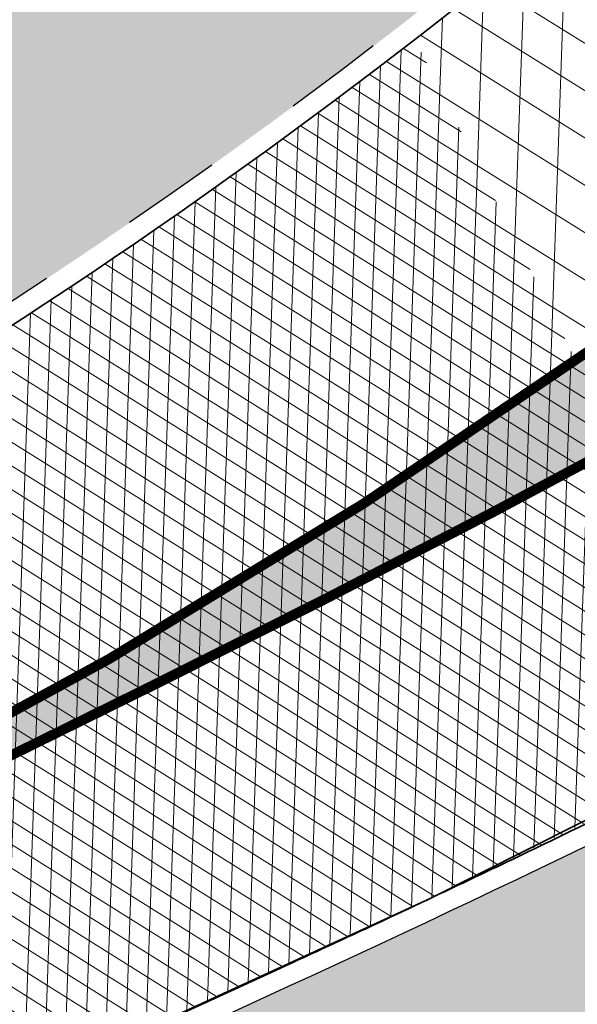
# Model space of a CAD drawing. Header units: metres. Extents: x 195696 to 514079, y 327475 to 328989.
# Tile 84 of 256: x 196022.92 to 196028.48, y 327666.05 to 327675.86. Entities that reach past the tile are written whole.
import ezdxf
from ezdxf.enums import TextEntityAlignment as Align

# ---------------------------------------------------------------- set-up
doc = ezdxf.new("R2010")
doc.units = ezdxf.units.M
doc.linetypes.add('VH-TROTTOIRBAND_180-200', pattern=[20, 10, -2, 2, -2, 2, -2])
for name, color, linetype, lineweight in [('B-WE-RI-GWA_MATERIAAL-DIAMETER-BOB-STROOMRICHTING-S', 252, 'Continuous', 25), ('mk-nw-streep 0.10', 7, 'Continuous', 35), ('N-WE-GR-GRAS-A-250', 62, 'Continuous', 18), ('N-WE-VH-GESLOTENVERHARDING-A-200', 252, 'Continuous', 18), ('N-WE-VH-KANTOPSLUITING_TROTTOIRBAND_180 200_250-G', 6, 'VH-TROTTOIRBAND_180-200', 25), ('N-WE-VH-KANTOPSLUITING_VOORKANTBAND-G', 2, 'Continuous', 35), ('N-WE-VH-KANTVERHARDING-G', 5, 'Continuous', 35), ('N-WE-VH-OPENVERHARDING_BETONSTRAATSTEEN_ROOD-A', 13, 'Continuous', 18), ('N-WE-VH-OPENVERHARDING_STRAATBAKSTEEN_BRUIN-A', 35, 'Continuous', 18), ('N-WE-VH-TEGEL-A', 252, 'Continuous', 18)]:
    doc.layers.add(name, color=color, linetype=linetype, lineweight=lineweight)
doc.styles.add('NLCS-ISO', font='NLCS-ISO.ttf')
pattern_1 = [(0, (0, 0), (0.5, 0.5), [0.125, -0.375]), (0, (0.275, 0.3), (0.5, 0.5), [0.125, -0.375]), (90, (0.05, 0.175), (-0.5, 0.5), [0.125, -0.375]), (90, (0.25, 0.35), (-0.5, 0.5), [0.125, -0.375]), (45, (0.1, 0.35), (0, 0.5000000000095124), [0.125, -0.582106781]), (135, (0.275, 0), (-0.5000000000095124, 0), [0.125, -0.582106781]), (26.56505119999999, (0.125, 0.15), (0.5000000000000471, 2.000322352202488e-10), [0.125, -0.9930339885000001]), (26.56505119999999, (0.35, 0.4), (0.5000000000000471, 2.000322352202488e-10), [0.125, -0.9930339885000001]), (63.43494882, (0.35, 0), (2.54993137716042e-11, 0.500000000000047), [0.125, -0.9930339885]), (63.43494882, (0.125, 0.225), (2.54993137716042e-11, 0.500000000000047), [0.125, -0.9930339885]), (63.43494882, (0.3, 0.1), (2.54993137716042e-11, 0.500000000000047), [0.125, -0.9930339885]), (116.5650512, (0, 0.275), (-2.000324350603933e-10, 0.500000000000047), [0.125, -0.9930339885]), (153.43494882, (0.1, 0.07500000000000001), (-0.500000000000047, 2.549949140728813e-11), [0.125, -0.9930339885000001])]

# ---------------------------------------------------------------- blocks, each defined once
blk = doc.blocks.new('*U188')
at = {"ltscale": 0.1}
blk.add_hatch(color=256, dxfattribs=at).paths.add_polyline_path([(-2.500000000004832, 0), (2.500000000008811, -0.8333333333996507), (2.500000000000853, 0.8333333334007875)])
at = {"ltscale": 0.1, "flags": 128}
blk.add_lwpolyline([(-2.500000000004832, 0), (2.500000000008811, -0.8333333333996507), (2.500000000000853, 0.8333333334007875)], close=True, dxfattribs=at)
at = {"ltscale": 0.1, "style": 'NLCS-ISO'}
for tag, p in [('MAT', (-1, 0.5000000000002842)), ('BOBL', (-92.2149698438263, -3.239999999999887))]:
    blk.add_attdef(tag, text='', height=1.8, dxfattribs=at).set_placement(p, align=Align.BOTTOM_RIGHT)
for tag, p in [('DIA', (1, 0.5000000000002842)), ('BOBR', (94.53459132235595, -3.24))]:
    blk.add_attdef(tag, text='', height=1.8, dxfattribs=at).set_placement(p, align=Align.BOTTOM_LEFT)
blk.add_attdef('JVA', text='', height=1.8, dxfattribs=at).set_placement((0, -0.9999999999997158), align=Align.TOP_CENTER)

msp = doc.modelspace()

# ---------------------------------------------------------------- hatches: boundary and pattern name
at = {"layer": 'mk-nw-streep 0.10', "lineweight": 0}
h = msp.add_hatch(color=256, dxfattribs=at)
h.dxf.hatch_style = 1
h.paths.add_polyline_path([(196029.3320001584, 327671.8577998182, -0.9211374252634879), (196028.8100736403, 327672.7068433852, -0.03535638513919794), (196021.212441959, 327668.0654429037), (196021.3685361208, 327667.8080508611), (196024.2358860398, 327669.2215103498, 0.009705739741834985)])
at = {"layer": 'N-WE-GR-GRAS-A-250', "lineweight": 0}
h = msp.add_hatch(dxfattribs=at)
h.set_pattern_fill('AGR-GRAS_02-SO', color=256, scale=0.05, pattern_type=2)
h.set_pattern_definition(pattern_1)
edge = h.paths.add_edge_path()
edge.add_arc((195982.8674193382, 327661.5498371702), 1.654844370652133, 104.7225434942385, 116.9792402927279)
edge.add_line((195982.116670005, 327663.0245864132), (195982.8398361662, 327661.3901404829))
edge.add_line((195982.8398361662, 327661.3901404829), (195984.9175750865, 327662.2097181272))
edge.add_arc((196332.5814155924, 326924.5859530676), 815.4501608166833, 112.87563614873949, 115.23588487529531, ccw=False)
edge.add_line((196015.589680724, 327675.901602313), (196022.6439878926, 327679.4625905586))
edge.add_arc((196013.6763378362, 327697.2274787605), 19.90000000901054, 296.7844759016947, 308.1943820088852)
edge.add_arc((196025.7337989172, 327681.9020869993), 0.3999999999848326, 308.1943819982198, 449.1843080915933)
edge.add_arc((196025.6697367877, 327677.4025430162), 4.900000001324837, 89.18430808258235, 113.968156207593)
edge.add_line((196023.6792154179, 327681.8800227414), (196021.5886228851, 327680.9506228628))
edge.add_line((196021.5886228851, 327680.9506228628), (196015.9462397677, 327678.3698996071))
edge.add_line((196015.9462397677, 327678.3698996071), (195982.4468596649, 327663.150349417))
h = msp.add_hatch(dxfattribs=at)
h.set_pattern_fill('AGR-GRAS_02-SO', color=256, scale=0.05, pattern_type=2)
h.set_pattern_definition(pattern_1)
edge = h.paths.add_edge_path()
edge.add_arc((196013.6830347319, 327697.2191789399), 22.5895728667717, 296.7813437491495, 310.2957629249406)
edge.add_arc((196027.4920087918, 327679.1798974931), 1.138677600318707, 40.29834398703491, 45.33418812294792, ccw=False)
edge.add_arc((196013.7442952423, 327697.1539351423), 22.60014287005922, 310.2954353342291, 312.815890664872)
edge.add_line((196029.1043642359, 327680.5757947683), (196029.1043698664, 327680.5757949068))
edge.add_arc((196029.3093540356, 327680.3567481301), 0.2999999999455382, 64.61333837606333, 133.100532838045, ccw=False)
edge.add_line((196029.4379714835, 327680.6277786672), (196031.0820116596, 327679.8475999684))
edge.add_line((196031.0820116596, 327679.8475999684), (196030.8674844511, 327679.6676821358))
edge.add_line((196030.8674844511, 327679.6676821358), (196031.0599408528, 327679.4382044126))
edge.add_line((196031.0599408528, 327679.4382044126), (196029.4781344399, 327678.0704139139))
edge.add_arc((195990.1752496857, 327723.1406174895), 59.80000000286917, 294.6377677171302, 311.0896321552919, ccw=False)
edge.add_line((196015.1046763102, 327668.7847191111), (195985.9767724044, 327655.4256915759))
edge.add_line((195985.9767724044, 327655.4256915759), (195985.8517083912, 327655.6983800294))
edge.add_line((195985.8517083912, 327655.6983800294), (195985.5790199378, 327655.5733160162))
edge.add_line((195985.5790199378, 327655.5733160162), (195984.0710924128, 327658.8611876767))
edge.add_line((195984.0710924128, 327658.8611876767), (195984.9995516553, 327659.231935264))
edge.add_line((195984.9995516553, 327659.231935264), (195984.9628297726, 327659.3251056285))
edge.add_line((195984.9628297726, 327659.3251056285), (195985.9927284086, 327659.7313558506))
edge.add_arc((196331.9329978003, 326926.0233044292), 811.1733320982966, 112.8668849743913, 115.24368099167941, ccw=False)
edge.add_line((196016.7179593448, 327673.4466478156), (196023.8615998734, 327677.0527312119))
h = msp.add_hatch(dxfattribs=at)
h.set_pattern_fill('AGR-GRAS_02-SO', color=256, scale=0.05, pattern_type=2)
h.set_pattern_definition(pattern_1)
edge = h.paths.add_edge_path()
edge.add_line((196025.6013432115, 327666.2277912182), (196021.8437797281, 327664.5044473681))
edge.add_line((196021.8437797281, 327664.5044473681), (196016.2136675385, 327661.8770053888))
edge.add_line((196016.2136675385, 327661.8770053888), (196014.1593925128, 327660.9802937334))
edge.add_line((196014.1593925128, 327660.9802937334), (196014.284304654, 327660.7075356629))
edge.add_line((196014.284304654, 327660.7075356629), (196014.0116989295, 327660.582631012))
edge.add_line((196014.0116989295, 327660.582631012), (196014.672356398, 327659.1396599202))
edge.add_arc((196014.9451262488, 327659.2645463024), 0.2999999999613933, 204.6004504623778, 294.6479349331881)
edge.add_line((196015.0702386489, 327658.9918800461), (196015.5247731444, 327659.2004423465))
edge.add_line((196015.5247731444, 327659.2004423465), (196031.002456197, 327666.2686096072))
edge.add_line((196031.002456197, 327666.2686096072), (196030.0483897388, 327668.3579247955))
edge.add_arc((195945.0106893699, 327840.1827192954), 191.7163803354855, 294.85756694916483, 296.33123896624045, ccw=False)
at = {"layer": 'N-WE-VH-GESLOTENVERHARDING-A-200', "lineweight": 0}
h = msp.add_hatch(dxfattribs=at)
h.set_pattern_fill('AVH-GESLOTEN-SOD', color=256, scale=0.2, angle=28, pattern_type=2)
h.set_pattern_definition([(87.99999999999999, (0, 0), (-0.3997563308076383, 0.01395979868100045), []), (148, (0, 0), (-0.2119677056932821, -0.3392192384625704), [])])
edge = h.paths.add_edge_path()
edge.add_line((196026.8631397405, 327675.6643210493), (196028.6413619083, 327672.1189636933))
edge.add_arc((196029.1059496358, 327672.3037831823), 0.4999999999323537, 126.28143148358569, 201.6933538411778, ccw=False)
edge.add_arc((195991.3818437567, 327723.6939985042), 63.24999917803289, 306.2813402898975, 307.0398418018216)
edge.add_line((196029.4817600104, 327673.2067845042), (196037.5175742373, 327679.2709703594))
edge.add_arc((196107.5631562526, 327588.4218612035), 114.7167999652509, 126.44709753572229, 127.63258668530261, ccw=False)
edge.add_arc((195954.1910585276, 327795.6090339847), 143.0613822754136, 306.5622702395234, 307.5174127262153)
edge.add_arc((196041.4830001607, 327681.9502605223), 0.2508643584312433, 37.03281675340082, 131.7974654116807, ccw=False)
edge.add_arc((196059.4520842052, 327693.3031306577), 21.00502132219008, 199.195798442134, 212.2280615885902, ccw=False)
edge.add_line((196039.6149319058, 327686.3967343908), (196039.6160288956, 327686.3927906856))
edge.add_arc((196039.3784738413, 327686.3252973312), 0.2469569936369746, -51.865141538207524, 15.860732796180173, ccw=False)
edge.add_arc((196193.8027407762, 327489.6327582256), 249.8226516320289, 128.1356313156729, 129.2607762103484)
edge.add_arc((196181.3363451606, 327504.860771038), 230.1426328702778, 129.2569575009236, 129.3538991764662)
edge.add_line((196035.4009321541, 327682.8171890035), (196031.1547055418, 327679.2560002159))
edge.add_arc((196193.8027448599, 327489.632753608), 249.8226577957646, 130.6211157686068, 131.0896321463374)
edge.add_arc((195990.1752496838, 327723.140617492), 60.00000000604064, 307.69549554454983, 311.08963215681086, ccw=False)
h = msp.add_hatch(dxfattribs=at)
h.set_pattern_fill('AVH-GESLOTEN-SOD', color=256, scale=0.1, angle=28, pattern_type=2)
h.set_pattern_definition([(87.99999999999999, (0, 0), (-0.1998781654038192, 0.006979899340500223), []), (148, (0, 0), (-0.1059838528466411, -0.1696096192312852), [])])
edge = h.paths.add_edge_path()
edge.add_arc((196043.1978634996, 327406.4100113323), 243.7000000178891, 114.6377677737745, 117.7694669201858)
edge.add_arc((195952.9500934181, 327577.8014638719), 49.99999999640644, 117.769466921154, 133.471123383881)
edge.add_arc((195884.1512031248, 327650.3735845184), 50.00000000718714, 306.4912656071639, 313.4711229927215, ccw=False)
edge.add_line((195913.8862149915, 327610.1762080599), (195909.2428863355, 327617.4930319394))
edge.add_arc((196043.1953181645, 327406.4153922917), 249.9940478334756, 114.63775157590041, 122.39970749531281, ccw=False)
edge.add_line((195938.9778525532, 327633.6503891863), (196015.1880523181, 327668.6029268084))
edge.add_arc((195990.1752496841, 327723.1406174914), 60.00000000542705, 294.6377677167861, 307.6954955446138)
edge.add_line((196026.8631397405, 327675.6643210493), (196030.3420670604, 327668.7281570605))
edge.add_line((196030.3420670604, 327668.7281570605), (196027.0168718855, 327667.1070542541))
edge.add_line((196027.0168718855, 327667.1070542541), (196016.1131317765, 327662.0962125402))
edge.add_line((196016.1131317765, 327662.0962125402), (195941.6041967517, 327627.9239316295))
at = {"layer": 'N-WE-VH-OPENVERHARDING_BETONSTRAATSTEEN_ROOD-A', "lineweight": 0}
h = msp.add_hatch(dxfattribs=at)
h.set_pattern_fill('AVH-BSS_KEIFORMAAT_KEPER', color=256, scale=2, angle=23.8671573, pattern_type=2)
h.set_pattern_definition([(23.8671573, (195982.7932514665, 327661.2482807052), (0.1070724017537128, 0.2770117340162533), [0.63, -0.21]), (293.8671573, (195982.6233121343, 327661.6323648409), (0.1070724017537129, 0.2770117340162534), [0.63, -0.21])])
edge = h.paths.add_edge_path()
edge.add_line((195984.9572814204, 327662.1178819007), (195982.9393847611, 327661.3219094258))
edge.add_line((195982.9393847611, 327661.3219094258), (195982.7932514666, 327661.2482807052))
edge.add_line((195982.7932514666, 327661.2482807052), (195983.7996175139, 327658.9737676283))
edge.add_line((195983.7996175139, 327658.9737676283), (195985.9499999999, 327659.822))
edge.add_arc((196332.35278015, 326925.0842828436), 812.3019137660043, 112.8684301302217, 115.24221537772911, ccw=False)
edge.add_line((196016.6789999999, 327673.539), (196023.8165363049, 327677.1420020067))
edge.add_arc((196013.6772334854, 327697.2279308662), 22.49999999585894, 296.7844758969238, 312.8168780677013)
edge.add_arc((196029.3093539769, 327680.3567481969), 0.4999999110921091, 129.302749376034, 132.8168783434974, ccw=False)
edge.add_line((196028.9926450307, 327680.743653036), (196028.9927917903, 327680.7452941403))
edge.add_line((196028.9927917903, 327680.7452941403), (196026.8853432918, 327682.1970681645))
edge.add_line((196026.8853432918, 327682.1970681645), (196026.8671651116, 327682.1941133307))
edge.add_arc((196013.6763378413, 327697.2274787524), 19.99999999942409, 296.784475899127, 311.2649039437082, ccw=False)
edge.add_line((196022.6890514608, 327679.3733197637), (196015.6286502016, 327675.8092552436))
edge.add_arc((196332.3527802, 326925.0842827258), 814.80191389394, 112.8744447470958, 115.2365095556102)
h = msp.add_hatch(dxfattribs=at)
h.set_pattern_fill('AVH-BSS_KEIFORMAAT_KEPER', color=256, scale=2, angle=24.67704716, pattern_type=2)
h.set_pattern_definition([(24.67704716, (195933.7465657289, 327618.6086969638), (0.1031462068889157, 0.2784975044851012), [0.63, -0.21]), (294.67704716, (195933.5712144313, 327618.9903406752), (0.1031462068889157, 0.2784975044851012), [0.63, -0.21])])
edge = h.paths.add_edge_path()
edge.add_arc((196036.7229021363, 327687.886919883), 20.00000010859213, 294.3331254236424, 295.3437132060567)
edge.add_line((196045.2838521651, 327669.8117950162), (196050.8148406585, 327672.4314458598))
edge.add_line((196050.8148406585, 327672.4314458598), (196049.8300551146, 327674.6079746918))
edge.add_line((196049.8300551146, 327674.6079746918), (196041.304569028, 327670.7526347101))
edge.add_line((196041.304569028, 327670.7526347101), (196015.6080153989, 327659.0185886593))
edge.add_line((196015.6080153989, 327659.0185886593), (196009.2880393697, 327656.1186795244))
edge.add_line((196009.2880393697, 327656.1186795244), (195990.8105155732, 327647.633974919))
edge.add_line((195990.8105155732, 327647.633974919), (195989.0206813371, 327646.8118361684))
edge.add_line((195989.0206813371, 327646.8118361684), (195984.6570284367, 327644.9067882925))
edge.add_line((195984.6570284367, 327644.9067882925), (195985.6943316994, 327642.6311557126))
edge.add_line((195985.6943316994, 327642.6311557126), (195990.1806999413, 327644.593796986))
edge.add_line((195990.1806999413, 327644.593796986), (196015.800666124, 327656.3582438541))
edge.add_line((196015.800666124, 327656.3582438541), (196042.3388831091, 327668.4766259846))
edge.add_line((196042.3388831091, 327668.4766259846), (196044.9637264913, 327669.6636156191))
at = {"layer": 'N-WE-VH-OPENVERHARDING_STRAATBAKSTEEN_BRUIN-A', "lineweight": 0}
h = msp.add_hatch(dxfattribs=at)
h.set_pattern_fill('AVH-SBS_KEIFORMAAT_KEPER', color=256, angle=295, pattern_type=2)
h.set_pattern_definition([(340, (0, 0), (0.1281712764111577, 0.059767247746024), [0.3, -0.1]), (70, (-0.03420201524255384, -0.09396926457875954), (-0.1281712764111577, -0.05976724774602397), [0.2999999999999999, -0.09999999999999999]), (295, (0.07686825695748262, -0.08118664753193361), (0.1238528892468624, -0.09828765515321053), [0, -0.2828427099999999])])
edge = h.paths.add_edge_path()
edge.add_line((195976.122, 327664.054), (195977.2670840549, 327660.9902299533))
edge.add_line((195977.2670840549, 327660.9902299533), (195981.9840165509, 327663.0772527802))
edge.add_line((195981.9840165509, 327663.0772527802), (195982.0794655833, 327662.8615260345))
edge.add_arc((195982.5040639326, 327662.879060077), 0.4249602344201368, 106.27074768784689, 182.3647198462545, ccw=False)
edge.add_line((195982.385, 327663.2870000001), (195979.9144058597, 327667.349492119))
edge.add_line((195979.9144058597, 327667.349492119), (195975.5447569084, 327665.4196369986))
edge.add_arc((195958.8602193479, 327657.5624091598), 18.44206666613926, 20.60963775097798, 25.217092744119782, ccw=False)
h.paths.add_polyline_path([(195977.3260038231, 327660.8570639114), (195977.2670840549, 327660.9902299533), (195977.318, 327660.854)])
edge = h.paths.add_edge_path()
edge.add_line((195986.1715194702, 327670.1829655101), (195981.61413515, 327668.1262088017))
edge.add_line((195981.61413515, 327668.1262088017), (195980.118, 327667.451))
edge.add_arc((195979.9249331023, 327667.8682155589), 0.4597212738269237, 264.0151452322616, 294.83238508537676, ccw=False)
edge.add_line((195979.877, 327667.411), (195982.385, 327663.287))
edge.add_line((195982.385, 327663.287), (196015.905, 327678.461))
edge.add_line((196015.905, 327678.461), (196023.628603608, 327681.9936281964))
edge.add_line((196023.628603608, 327681.9936281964), (196023.4522572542, 327682.386051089))
edge.add_line((196023.4522572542, 327682.386051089), (196026.9169843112, 327683.9430244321))
edge.add_line((196026.9169843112, 327683.9430244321), (196025.3668218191, 327687.4042637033))
edge.add_line((196025.3668218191, 327687.4042637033), (196023.516, 327686.511))
edge.add_line((196023.516, 327686.511), (196023.282, 327686.931))
edge.add_line((196023.282, 327686.931), (196013.78021378, 327682.6428247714))
edge.add_line((196013.78021378, 327682.6428247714), (196009.2228294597, 327680.5860680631))
edge.add_line((196009.2228294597, 327680.5860680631), (195995.4428136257, 327674.3671192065))
edge.add_line((195995.4428136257, 327674.3671192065), (195990.8854293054, 327672.3103624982))
edge.add_line((195990.8854293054, 327672.3103624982), (195986.1715194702, 327670.1829655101))
at = {"layer": 'N-WE-VH-TEGEL-A', "lineweight": 0}
h = msp.add_hatch(dxfattribs=at)
h.set_pattern_fill('AVH-TEGEL_300X300_HALFST', color=256, angle=24.48272405, pattern_type=2)
h.set_pattern_definition([(24.48272405, (196016.600019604, 327654.6125525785), (0.2108630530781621, 0.2608385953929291), [0.3, -0.3]), (114.48272405, (196016.600019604, 327654.6125525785), (-0.2730258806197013, -0.1243256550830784), [])])
edge = h.paths.add_edge_path()
edge.add_line((196053.0843019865, 327673.3735552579), (196045.3352178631, 327669.7033442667))
edge.add_arc((196036.722901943, 327687.8869202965), 20.12000056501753, 294.3331254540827, 295.343713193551, ccw=False)
edge.add_line((196045.0131714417, 327669.5542757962), (196042.3884951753, 327668.3673617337))
edge.add_line((196042.3884951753, 327668.3673617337), (196015.8506077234, 327656.249129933))
edge.add_line((196015.8506077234, 327656.249129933), (196015.7888004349, 327656.2207486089))
edge.add_line((196015.7888004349, 327656.2207486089), (196016.5381191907, 327654.5841284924))
edge.add_line((196016.5381191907, 327654.5841284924), (196016.600019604, 327654.6125525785))
edge.add_line((196016.600019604, 327654.6125525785), (196043.1331772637, 327666.728624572))
edge.add_line((196043.1331772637, 327666.728624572), (196053.8920582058, 327671.5939358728))
edge.add_line((196053.8920582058, 327671.5939358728), (196053.0843019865, 327673.3735552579))

# ---------------------------------------------------------------- linework, layer by layer
at = {"layer": 'mk-nw-streep 0.10', "const_width": 0.1, "flags": 128}
for points in [[(196012.9504147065, 327664.2805787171), (196021.2107427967, 327668.0690404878, 0.03580242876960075), (196028.8100736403, 327672.7068433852)], [(196013.064565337, 327663.9985081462), (196021.3375028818, 327667.7927530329), (196024.234517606, 327669.2208357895, 0.009708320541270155), (196029.3320001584, 327671.8577998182)]]:
    msp.add_lwpolyline(points, format="xyb", dxfattribs=at)
at = {"layer": 'N-WE-VH-KANTOPSLUITING_TROTTOIRBAND_180 200_250-G', "ltscale": 0.5, "flags": 128}
for points in [[(196031.0599408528, 327679.4382044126, 0.002090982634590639), (196029.4781344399, 327678.0704139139, -0.0719083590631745), (196015.1046763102, 327668.7847191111), (195985.9767724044, 327655.4256915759)], [(196029.2430119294, 327667.9563410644, -0.006429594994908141), (196025.6013432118, 327666.2277912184), (196015.7420270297, 327661.7059802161), (196014.1593925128, 327660.9802937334, 4.720795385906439e-05), (196014.1593410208, 327660.9802701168)]]:
    msp.add_lwpolyline(points, format="xyb", dxfattribs=at)
at = {"layer": 'N-WE-VH-KANTOPSLUITING_VOORKANTBAND-G', "flags": 128}
for points in [[(196031.1887819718, 327679.2845791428, 0.002318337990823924), (196029.609582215, 327677.9196774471, -0.07190835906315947), (196015.188052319, 327668.6029268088), (195986.0601484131, 327655.2438992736)], [(196029.1718095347, 327668.145365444, -0.00315353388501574), (196027.4686255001, 327667.3212220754)], [(196027.4558982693, 327667.3151630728, -0.006731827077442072), (196027.4680508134, 327667.3209579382), (196027.4686255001, 327667.3212220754, -0.003588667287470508), (196025.517967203, 327666.4095835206), (196015.6586510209, 327661.8877725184), (196014.0760319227, 327661.1620931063)]]:
    msp.add_lwpolyline(points, format="xyb", dxfattribs=at)
at = {"layer": 'N-WE-VH-KANTVERHARDING-G'}
msp.add_lwpolyline([(196029.6095822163, 327677.9196774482, -0.07190835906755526), (196015.1880523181, 327668.6029268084)], format="xyb", dxfattribs=at)
for points in [[(196027.0168718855, 327667.1070542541), (196037.7281568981, 327672.4964260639)], [(196016.1131317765, 327662.0962125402), (196027.0168718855, 327667.1070542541)]]:
    msp.add_lwpolyline(points, dxfattribs=at)

# ---------------------------------------------------------------- block references
at = {"layer": 'B-WE-RI-GWA_MATERIAAL-DIAMETER-BOB-STROOMRICHTING-S'}
ref = msp.add_blockref('*U188', (196029.7264048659, 327665.0457752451), dxfattribs=dict(at, xscale=0.25, yscale=0.25, zscale=0.25, rotation=23.48128558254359))
ref.add_attrib('MAT', 'Beton', dxfattribs={"layer": '0', "ltscale": 0.1, "height": 0.45, "rotation": 23.48128558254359, "style": 'NLCS-ISO'}).set_placement((196029.4473011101, 327665.0608116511), align=Align.BOTTOM_RIGHT)
ref.add_attrib('DIA', '600  (41m)', dxfattribs={"layer": '0', "ltscale": 0.1, "height": 0.45, "rotation": 23.48128558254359, "style": 'NLCS-ISO'}).set_placement((196029.9058962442, 327665.260036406), align=Align.BOTTOM_LEFT)

doc.saveas('drawing.dxf')
